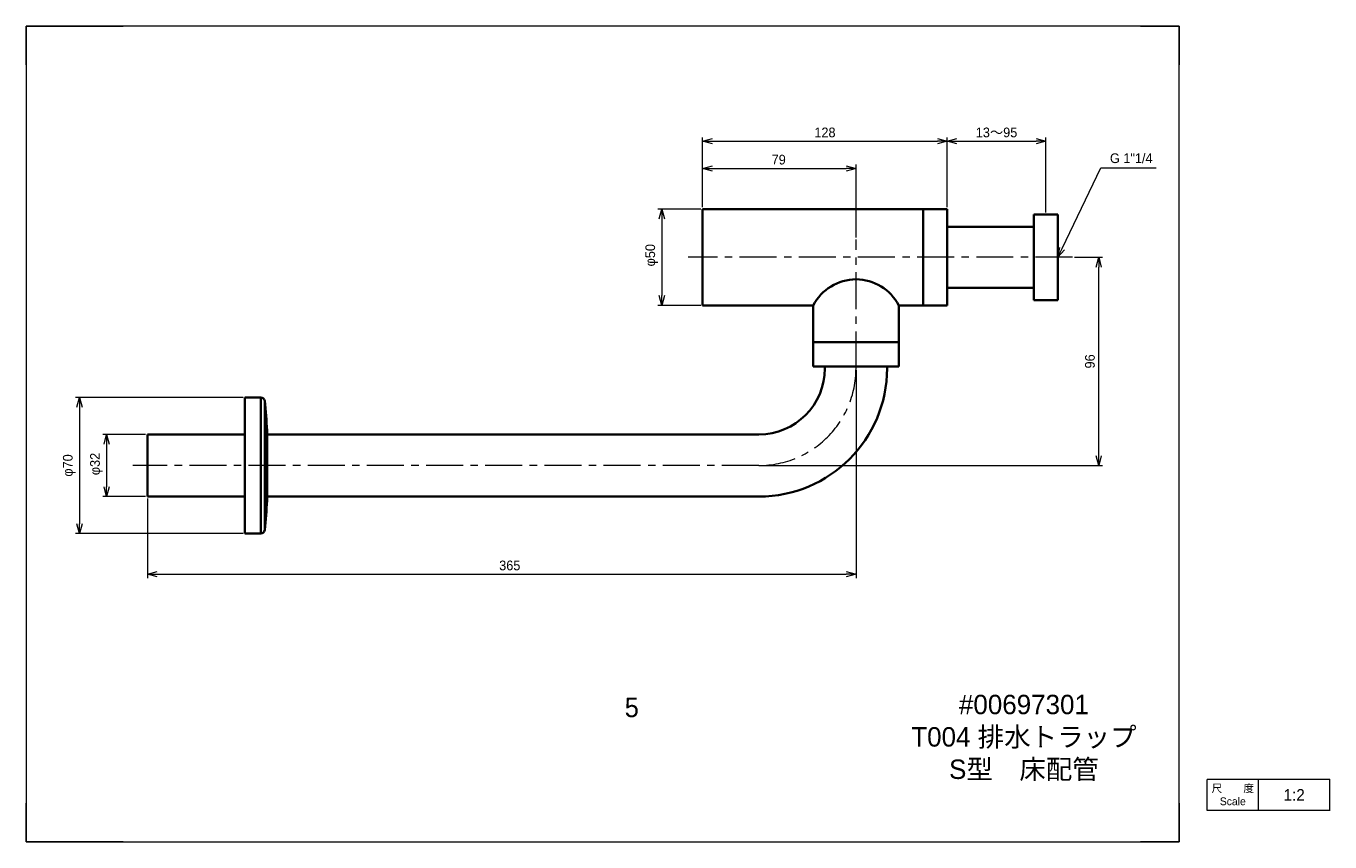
# Model space of a CAD drawing. Header units: millimetres. Extents: x 0 to 672, y 0 to 420.
import ezdxf
from ezdxf import colors
from ezdxf.entities.mleader import LeaderData, LeaderLine
from ezdxf.enums import TextEntityAlignment as Align
from ezdxf.math import Vec2, Vec3

# ---------------------------------------------------------------- set-up
doc = ezdxf.new("R2010")
doc.units = ezdxf.units.MM
doc.header["$LTSCALE"] = 0.3
doc.linetypes.add('CENTERX2', pattern=[101.6, 63.5, -12.7, 12.7, -12.7])
doc.layers.add('HOJO', color=8, linetype='Continuous', lineweight=13, plot=False)
for name, color, linetype, lineweight in [('中心線x2', 4, 'CENTERX2', 18), ('実線', 3, 'Continuous', 35), ('寸法', 2, 'Continuous', 18), ('細線', 7, 'Continuous', 18)]:
    doc.layers.add(name, color=color, linetype=linetype, lineweight=lineweight)
doc.styles.add('MS Pゴシック', font='txt')
doc.styles.get("Standard").update_dxf_attribs({"font": 'txt.shx', "bigfont": 'bigfont.shx'})
doc.dimstyles.new('MyDim S＝1：2', dxfattribs={"dimscale": 2, "dimtxt": 2.5, "dimasz": 2.5, "dimexe": 1, "dimexo": 0.5, "dimgap": 1, "dimtad": 3, "dimdsep": 46, "dimtxsty": 'MS Pゴシック', "dimblk": 'OPEN30', "dimcen": 0, "dimclrd": 256, "dimclre": 256, "dimclrt": 256, "dimazin": 2, "dimtfac": 1, "dimtmove": 0, "dimatfit": 3, "dimldrblk": 'OPEN30', "dimfxl": 1, "dimlwd": 18, "dimlwe": 18, "dimarcsym": 0})

# ---------------------------------------------------------------- blocks, each defined once
blk = doc.blocks.new('_Open30')
at = {"color": 0, "lineweight": -2}
for p, q in [((-1, 0.27), (0, 0)), ((0, 0), (-1, -0.27)), ((0, 0), (-1, 0))]:
    blk.add_line(p, q, dxfattribs=at)
blk = doc.blocks.new('*D4')
at = {"layer": 'Defpoints', "color": 0, "transparency": 16777216}
for p in [(427.49, 346.72), (348.49, 325.72), (427.49, 310.15)]:
    blk.add_point(p, dxfattribs=at)
at = {"layer": '寸法', "lineweight": 18, "transparency": 16777216}
for p, q in [((348.49, 326.72), (348.49, 348.72)), ((353.49, 346.72), (422.49, 346.72)), ((427.49, 311.15), (427.49, 348.72))]:
    blk.add_line(p, q, dxfattribs=at)
at = {"layer": '寸法', "lineweight": 18, "transparency": 16777216, "xscale": 5, "yscale": 5, "zscale": 5, "rotation": 180}
blk.add_blockref('_Open30', (348.49, 346.72), dxfattribs=at)
at = {"layer": '寸法', "lineweight": 18, "transparency": 16777216, "xscale": 5, "yscale": 5, "zscale": 5}
blk.add_blockref('_Open30', (427.49, 346.72), dxfattribs=at)
at = {"layer": '寸法', "transparency": 16777216, "insert": (387.67, 351.22), "char_height": 5, "attachment_point": 5, "style": 'MS Pゴシック'}
blk.add_mtext('79', dxfattribs=at)
blk = doc.blocks.new('*D5')
at = {"layer": 'Defpoints', "color": 0, "transparency": 16777216}
for p in [(474.49, 360.72), (348.49, 325.72), (474.49, 325.72)]:
    blk.add_point(p, dxfattribs=at)
at = {"layer": '寸法', "lineweight": 18, "transparency": 16777216}
for p, q in [((348.49, 326.72), (348.49, 362.72)), ((474.49, 326.72), (474.49, 362.72)), ((353.49, 360.72), (469.49, 360.72))]:
    blk.add_line(p, q, dxfattribs=at)
at = {"layer": '寸法', "lineweight": 18, "transparency": 16777216, "xscale": 5, "yscale": 5, "zscale": 5, "rotation": 180}
blk.add_blockref('_Open30', (348.49, 360.72), dxfattribs=at)
at = {"layer": '寸法', "lineweight": 18, "transparency": 16777216, "xscale": 5, "yscale": 5, "zscale": 5}
blk.add_blockref('_Open30', (474.49, 360.72), dxfattribs=at)
at = {"layer": '寸法', "transparency": 16777216, "insert": (411.49, 365.22), "char_height": 5, "attachment_point": 5, "style": 'MS Pゴシック'}
blk.add_mtext('128', dxfattribs=at)
blk = doc.blocks.new('*D6')
at = {"layer": 'Defpoints', "color": 0, "transparency": 16777216}
for p in [(525.24, 360.72), (474.49, 325.72), (525.24, 322.97)]:
    blk.add_point(p, dxfattribs=at)
at = {"layer": '寸法', "lineweight": 18, "transparency": 16777216}
for p, q in [((474.49, 326.72), (474.49, 362.72)), ((525.24, 323.97), (525.24, 362.72)), ((479.49, 360.72), (520.24, 360.72))]:
    blk.add_line(p, q, dxfattribs=at)
at = {"layer": '寸法', "lineweight": 18, "transparency": 16777216, "xscale": 5, "yscale": 5, "zscale": 5, "rotation": 180}
blk.add_blockref('_Open30', (474.49, 360.72), dxfattribs=at)
at = {"layer": '寸法', "lineweight": 18, "transparency": 16777216, "xscale": 5, "yscale": 5, "zscale": 5}
blk.add_blockref('_Open30', (525.24, 360.72), dxfattribs=at)
at = {"layer": '寸法', "transparency": 16777216, "insert": (499.87, 365.22), "char_height": 5, "attachment_point": 5, "style": 'MS Pゴシック'}
blk.add_mtext('13～95', dxfattribs=at)
blk = doc.blocks.new('*D7')
at = {"layer": 'Defpoints', "color": 0, "transparency": 16777216}
for p in [(62.49, 209.8), (41.49, 177.8), (62.49, 177.8)]:
    blk.add_point(p, dxfattribs=at)
at = {"layer": '寸法', "lineweight": 18, "transparency": 16777216}
for p, q in [((61.49, 209.8), (39.49, 209.8)), ((41.49, 204.8), (41.49, 182.8)), ((61.49, 177.8), (39.49, 177.8))]:
    blk.add_line(p, q, dxfattribs=at)
at = {"layer": '寸法', "lineweight": 18, "transparency": 16777216, "xscale": 5, "yscale": 5, "zscale": 5}
for p, rotation in [((41.49, 209.8), 90), ((41.49, 177.8), 270)]:
    blk.add_blockref('_Open30', p, dxfattribs=dict(at, rotation=rotation))
at = {"layer": '寸法', "transparency": 16777216, "insert": (36.24, 194.56), "char_height": 5, "attachment_point": 5, "rotation": 90, "style": 'MS Pゴシック'}
blk.add_mtext('φ32', dxfattribs=at)
blk = doc.blocks.new('*D8')
at = {"layer": 'Defpoints', "color": 0, "transparency": 16777216}
for p in [(112.74, 228.8), (27.49, 158.8), (112.74, 158.8)]:
    blk.add_point(p, dxfattribs=at)
at = {"layer": '寸法', "lineweight": 18, "transparency": 16777216}
for p, q in [((111.74, 228.8), (25.49, 228.8)), ((27.49, 223.8), (27.49, 163.8)), ((111.74, 158.8), (25.49, 158.8))]:
    blk.add_line(p, q, dxfattribs=at)
at = {"layer": '寸法', "lineweight": 18, "transparency": 16777216, "xscale": 5, "yscale": 5, "zscale": 5}
for p, rotation in [((27.49, 228.8), 90), ((27.49, 158.8), 270)]:
    blk.add_blockref('_Open30', p, dxfattribs=dict(at, rotation=rotation))
at = {"layer": '寸法', "transparency": 16777216, "insert": (22.24, 193.8), "char_height": 5, "attachment_point": 5, "rotation": 90, "style": 'MS Pゴシック'}
blk.add_mtext('φ70', dxfattribs=at)
blk = doc.blocks.new('*D9')
at = {"layer": 'Defpoints', "color": 0, "transparency": 16777216}
for p in [(538.99, 300.97), (552.49, 300.97), (377.49, 193.8)]:
    blk.add_point(p, dxfattribs=at)
at = {"layer": '寸法', "lineweight": 18, "transparency": 16777216}
for p, q in [((539.99, 300.97), (554.49, 300.97)), ((552.49, 198.8), (552.49, 295.97)), ((378.49, 193.8), (554.49, 193.8))]:
    blk.add_line(p, q, dxfattribs=at)
at = {"layer": '寸法', "lineweight": 18, "transparency": 16777216, "xscale": 5, "yscale": 5, "zscale": 5}
for p, rotation in [((552.49, 300.97), 90), ((552.49, 193.8), 270)]:
    blk.add_blockref('_Open30', p, dxfattribs=dict(at, rotation=rotation))
at = {"layer": '寸法', "transparency": 16777216, "insert": (547.99, 247.38), "char_height": 5, "attachment_point": 5, "rotation": 90, "style": 'MS Pゴシック'}
blk.add_mtext('96', dxfattribs=at)
blk = doc.blocks.new('*D10')
at = {"layer": 'Defpoints', "color": 0, "transparency": 16777216}
for p in [(348.49, 325.72), (327.49, 276.22), (348.49, 276.22)]:
    blk.add_point(p, dxfattribs=at)
at = {"layer": '寸法', "lineweight": 18, "transparency": 16777216}
for p, q in [((347.49, 325.72), (325.49, 325.72)), ((327.49, 320.72), (327.49, 281.22)), ((347.49, 276.22), (325.49, 276.22))]:
    blk.add_line(p, q, dxfattribs=at)
at = {"layer": '寸法', "lineweight": 18, "transparency": 16777216, "xscale": 5, "yscale": 5, "zscale": 5}
for p, rotation in [((327.49, 325.72), 90), ((327.49, 276.22), 270)]:
    blk.add_blockref('_Open30', p, dxfattribs=dict(at, rotation=rotation))
at = {"layer": '寸法', "transparency": 16777216, "insert": (322.24, 302.03), "char_height": 5, "attachment_point": 5, "rotation": 90, "style": 'MS Pゴシック'}
blk.add_mtext('φ50', dxfattribs=at)
blk = doc.blocks.new('*D11')
at = {"layer": 'Defpoints', "color": 0, "transparency": 16777216}
for p in [(427.49, 243.8), (62.49, 177.8), (427.49, 137.8)]:
    blk.add_point(p, dxfattribs=at)
at = {"layer": '寸法', "lineweight": 18, "transparency": 16777216}
for p, q in [((427.49, 242.8), (427.49, 135.8)), ((62.49, 176.8), (62.49, 135.8)), ((67.49, 137.8), (422.49, 137.8))]:
    blk.add_line(p, q, dxfattribs=at)
at = {"layer": '寸法', "lineweight": 18, "transparency": 16777216, "xscale": 5, "yscale": 5, "zscale": 5, "rotation": 180}
blk.add_blockref('_Open30', (62.49, 137.8), dxfattribs=at)
at = {"layer": '寸法', "lineweight": 18, "transparency": 16777216, "xscale": 5, "yscale": 5, "zscale": 5}
blk.add_blockref('_Open30', (427.49, 137.8), dxfattribs=at)
at = {"layer": '寸法', "transparency": 16777216, "insert": (249.15, 142.3), "char_height": 5, "attachment_point": 5, "style": 'MS Pゴシック'}
blk.add_mtext('365', dxfattribs=at)

msp = doc.modelspace()

# ---------------------------------------------------------------- linework, layer by layer
for p, q in [((348.495, 324.217), (348.445, 324.217)), ((348.445, 277.717), (348.495, 277.717))]:
    msp.add_line(p, q)
at = {"layer": 'Defpoints'}
for p, q in [((0, 420), (50, 420)), ((0, 400), (0, 420)), ((574, 420), (594, 420)), ((594, 420), (594, 400)), ((0, 0), (0, 20)), ((594, 20), (594, 0)), ((0, 0), (50, 0)), ((594, 0), (574, 0))]:
    msp.add_line(p, q, dxfattribs=at)
at = {"layer": 'HOJO'}
for p, q in [((574, 420), (50, 420)), ((0, 400), (0, 20)), ((594, 20), (594, 400)), ((671.59, 32.201), (608.341, 32.201)), ((671.59, 15.999), (671.59, 32.293)), ((671.59, 16.201), (608.341, 16.201)), ((50, 0), (574, 0))]:
    msp.add_line(p, q, dxfattribs=at)
at = {"layer": 'HOJO', "lineweight": 20}
for p, q in [((608.341, 16.201), (608.341, 32.201)), ((634.784, 16.201), (634.784, 32.201))]:
    msp.add_line(p, q, dxfattribs=at)
at = {"layer": '中心線x2'}
for p, q in [((427.495, 243.798), (427.495, 310.149)), ((538.995, 300.967), (340.995, 300.967)), ((377.495, 193.798), (54.995, 193.798))]:
    msp.add_line(p, q, dxfattribs=at)
msp.add_arc((377.495, 243.798), 50, 270, 0, dxfattribs=at)
at = {"layer": '実線'}
for p, q in [((348.495, 276.217), (348.495, 325.717)), ((474.495, 325.717), (348.495, 325.717)), ((461.995, 276.217), (461.995, 325.717)), ((474.495, 325.717), (474.495, 276.217)), ((518.995, 322.967), (518.995, 278.967)), ((531.495, 322.967), (518.995, 322.967)), ((531.495, 322.967), (531.495, 278.967)), ((518.995, 316.717), (474.493, 316.717)), ((474.493, 285.217), (518.995, 285.217)), ((348.495, 276.217), (405.495, 276.217)), ((405.495, 276.217), (405.495, 244.717)), ((449.495, 276.217), (474.495, 276.217)), ((449.495, 244.717), (449.495, 276.217)), ((518.995, 278.967), (531.495, 278.967)), ((449.495, 257.217), (405.495, 257.217)), ((449.495, 244.717), (405.495, 244.717)), ((411.495, 243.798), (411.495, 244.703)), ((443.495, 243.798), (443.495, 244.703)), ((112.739, 228.798), (112.739, 158.798)), ((120.941, 228.798), (112.739, 228.798)), ((120.941, 158.798), (120.941, 228.798)), ((122.93, 160.591), (122.93, 227.004)), ((62.495, 177.798), (62.495, 209.798)), ((112.744, 209.798), (62.495, 209.798)), ((124.144, 175.773), (124.144, 211.822)), ((377.495, 209.798), (124.144, 209.798)), ((124.148, 175.885), (124.148, 211.71)), ((62.495, 177.798), (112.744, 177.798)), ((124.148, 177.798), (377.495, 177.798)), ((112.739, 158.798), (120.941, 158.798))]:
    msp.add_line(p, q, dxfattribs=at)
for centre, radius, start, end in [((427.495, 264.879), 24.75, 27.266044, 152.733951), ((377.495, 243.798), 66, 270, 0), ((377.495, 243.798), 34, 270, 0), ((120.941, 226.798), 2, 5.928941, 90), ((-196.823, 193.798), 321.473, 3.214112, 5.928941), ((122.148, 211.71), 2, 0, 3.214112), ((-196.823, 193.798), 321.473, 354.071059, 356.785888), ((122.148, 175.885), 2, 356.785888, 0), ((120.941, 160.798), 2, 270, 354.071059)]:
    msp.add_arc(centre, radius, start, end, dxfattribs=at)

# ---------------------------------------------------------------- texts
at = {"layer": 'HOJO', "style": 'MS Pゴシック'}
msp.add_text('5', height=10, dxfattribs=at).set_placement((312, 69.159), align=Align.MIDDLE)
at = {"layer": '細線', "attachment_point": 5}
for s, insert, char_height, width in [('{\\fMS UI Gothic|b0|i0|c128|p50;#00697301\\PT004 排水トラップ\\PS型\u3000床配管}', (513.977, 53.526), 10, 157.27897), ('{\\fMS PMincho|b0|i0|c128|p18;1:2}', (653.187, 24.201), 6, 36.80572), ('{\\fMS UI Gothic|b0|i0|c128|p50;尺\u3000\u3000度Scale}', (621.563, 24.201), 4, 26.44393)]:
    msp.add_mtext(s, dxfattribs=dict(at, insert=insert, char_height=char_height, width=width))

# ---------------------------------------------------------------- dimensions: what is measured, and where the dimension line sits
at = {"layer": '寸法'}
dim = msp.add_linear_dim(base=(474.495, 360.717), p1=(348.495, 325.717), p2=(474.495, 325.717), text='128', dimstyle='MyDim S＝1：2', dxfattribs=at)
dim.commit()
dim.dimension.update_dxf_attribs({"geometry": '*D5', "text_midpoint": (411.495, 365.217)})
dim = msp.add_linear_dim(base=(525.245, 360.717), p1=(474.495, 325.717), p2=(525.245, 322.967), text='13～95', dimstyle='MyDim S＝1：2', override={"dimtmove": 1}, dxfattribs=at)
dim.commit()
dim.dimension.update_dxf_attribs({"geometry": '*D6', "text_midpoint": (499.87, 365.217)})
for base, p1, p2, picture, middle in [((427.495, 346.717), (348.495, 325.717), (427.495, 310.149), '*D4', (387.674, 346.717)), ((427.495, 137.798), (62.495, 177.798), (427.495, 243.798), '*D11', (249.146, 137.798))]:
    dim = msp.add_linear_dim(base=base, p1=p1, p2=p2, dimstyle='MyDim S＝1：2', dxfattribs=at)
    dim.commit()
    dim.dimension.update_dxf_attribs({"geometry": picture, "text_midpoint": middle, "dimtype": 160})
for base, p1, p2, text, picture, middle in [((327.495, 276.217), (348.495, 325.717), (348.495, 276.217), 'φ50', '*D10', (327.495, 302.032)), ((552.495, 300.967), (377.495, 193.798), (538.995, 300.967), '96', '*D9', (552.495, 247.382))]:
    dim = msp.add_linear_dim(base=base, p1=p1, p2=p2, angle=90, text=text, dimstyle='MyDim S＝1：2', dxfattribs=at)
    dim.commit()
    dim.dimension.update_dxf_attribs({"geometry": picture, "text_midpoint": middle, "dimtype": 160})
dim = msp.add_linear_dim(base=(27.495, 158.798), p1=(112.739, 228.798), p2=(112.739, 158.798), angle=90, dimstyle='MyDim S＝1：2', override={"dimpost": 'φ<>'}, dxfattribs=at)
dim.commit()
dim.dimension.update_dxf_attribs({"geometry": '*D8', "text_midpoint": (22.242, 193.798)})
dim = msp.add_linear_dim(base=(41.495, 177.798), p1=(62.495, 209.798), p2=(62.495, 177.798), angle=90, dimstyle='MyDim S＝1：2', override={"dimpost": 'φ<>'}, dxfattribs=at)
dim.commit()
dim.dimension.update_dxf_attribs({"geometry": '*D7', "text_midpoint": (41.495, 194.56), "dimtype": 160})

# ---------------------------------------------------------------- leaders
ml = msp.add_multileader_mtext('Standard', dxfattribs=at)
ml.set_content('G 1"1/4', color=256, style='MS Pゴシック')
ml.set_leader_properties(lineweight=18)
ml.set_arrow_properties(name='OPEN30')
ml.build(insert=Vec2(0, 0))
ml.multileader.update_dxf_attribs({"text_left_attachment_type": 5, "text_right_attachment_type": 5, "dogleg_length": 0.36, "arrow_head_size": 5, "scale": 2})
ctx = ml.context
ctx.base_point, ctx.scale, ctx.char_height, ctx.arrow_head_size, ctx.landing_gap_size, ctx.plane_origin = Vec3(554.285, 347.04), 2, 5, 5, 4, Vec3(531.495, 300.967)
ctx.left_attachment, ctx.right_attachment = 5, 5
notes = []
notes.append((ctx, [(0, (1, 1, 0), (553.565, 347.04), (1, 0), 0.72, [(0, [(531.495, 300.967)], 0, [])])]))
ctx.mtext.insert, ctx.mtext.line_spacing_style, ctx.mtext.flow_direction = Vec3(558.285, 354.479), 2, 5
for ctx, leaders in notes:
    for number, flags, end, landing, length, lines in leaders:
        leader = LeaderData()
        leader.index, (leader.has_last_leader_line, leader.has_dogleg_vector, leader.attachment_direction) = number, flags
        leader.last_leader_point, leader.dogleg_vector, leader.dogleg_length = Vec3(end), Vec3(landing), length
        for number, points, colour, breaks in lines:
            line = LeaderLine()
            line.index, line.vertices, line.color, line.breaks = number, Vec3.list(points), colors.encode_raw_color(colour), breaks
            leader.lines.append(line)
        ctx.leaders.append(leader)

doc.saveas('drawing.dxf')
